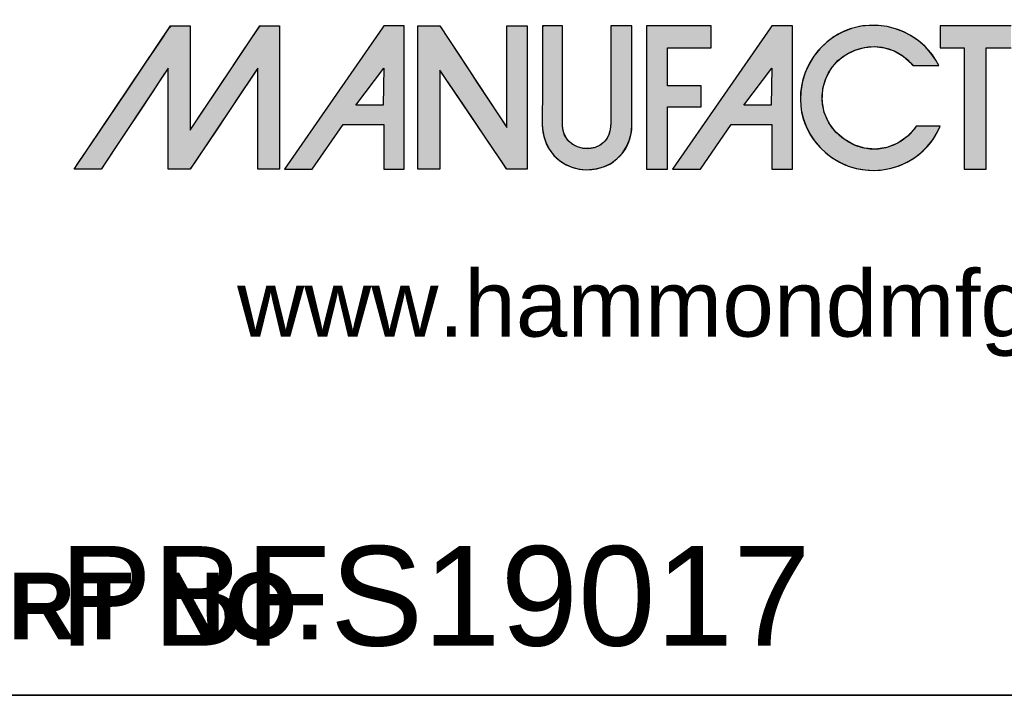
# Model space of a CAD drawing. Header units: inches. Extents: x 0 to 80, y 0 to 59.8.
# Tile 3 of 10: x 67.9 to 75.2, y 0 to 5. Entities that reach past the tile are written whole.
import ezdxf
from ezdxf import colors
from ezdxf.entities.mleader import LeaderData, LeaderLine
from ezdxf.math import Vec2, Vec3

# ---------------------------------------------------------------- set-up
doc = ezdxf.new("R2010")
doc.units = ezdxf.units.IN
doc.header["$MEASUREMENT"] = 0
doc.layers.add('Default', color=7, linetype='Continuous')

# ---------------------------------------------------------------- blocks, each defined once
blk = doc.blocks.new('_DOT')
at = {"color": 0}
blk.add_line((0, 0), (-1, 0), dxfattribs=at)
at = {"color": 0, "const_width": 0.333}
blk.add_lwpolyline([(-0.1665, 0, 1), (0.1665, 0, 1)], format="xyb", close=True, dxfattribs=at)
blk = doc.blocks.new('block_2')
at = {"layer": 'Default', "linetype": 'Continuous'}
for points in [[(-0.8327, 0.0667), (-0.8327, 0.0841), (-0.8327, 0.1076), (-0.8327, 0.1345), (-0.8327, 0.1621), (-0.8327, 0.1875), (-0.8327, 0.2079), (-0.8327, 0.2206), (-0.8328, 0.2234), (-0.8344, 0.2234), (-0.8377, 0.2234), (-0.8421, 0.2234), (-0.8471, 0.2234), (-0.8522, 0.2234), (-0.857, 0.2234), (-0.8609, 0.2234), (-0.8647, 0.2195), (-0.8786, 0.1989), (-0.901, 0.1657), (-0.9282, 0.1254), (-0.9562, 0.0838), (-0.9813, 0.0466), (-0.9996, 0.0194), (-1.0073, 0.008), (-1.0057, 0.0079), (-1.0009, 0.0079), (-0.9941, 0.0079), (-0.9863, 0.0079), (-0.9785, 0.0079), (-0.9719, 0.0079), (-0.9676, 0.0079), (-0.9662, 0.0083), (-0.9595, 0.0184), (-0.9459, 0.0389), (-0.9281, 0.0659), (-0.9086, 0.0953), (-0.8901, 0.1233), (-0.8753, 0.1456), (-0.8668, 0.1584), (-0.8657, 0.1579), (-0.8657, 0.1442), (-0.8657, 0.1213), (-0.8657, 0.0931), (-0.8657, 0.0637), (-0.8657, 0.037), (-0.8657, 0.0172), (-0.8657, 0.0081), (-0.8646, 0.0079), (-0.8609, 0.0079), (-0.8555, 0.0079), (-0.8492, 0.0079), (-0.8429, 0.0079), (-0.8375, 0.0079), (-0.8338, 0.0079), (-0.8326, 0.0081), (-0.8265, 0.0172), (-0.8132, 0.037), (-0.7954, 0.0637), (-0.7758, 0.0931), (-0.7569, 0.1213), (-0.7416, 0.1442), (-0.7324, 0.1579), (-0.731, 0.1584), (-0.731, 0.1456), (-0.731, 0.1233), (-0.731, 0.0953), (-0.731, 0.0659), (-0.731, 0.0389), (-0.731, 0.0184), (-0.731, 0.0083), (-0.7301, 0.0079), (-0.7266, 0.0079), (-0.7214, 0.0079), (-0.7152, 0.0079), (-0.709, 0.0079), (-0.7035, 0.0079), (-0.6998, 0.0079), (-0.6985, 0.008), (-0.6985, 0.0194), (-0.6985, 0.0466), (-0.6985, 0.0838), (-0.6985, 0.1254), (-0.6985, 0.1657), (-0.6985, 0.1989), (-0.6985, 0.2195), (-0.6987, 0.2234), (-0.701, 0.2234), (-0.7052, 0.2234), (-0.7105, 0.2234), (-0.7162, 0.2234), (-0.7215, 0.2234), (-0.7256, 0.2234), (-0.7277, 0.2234), (-0.7302, 0.2199), (-0.7408, 0.204), (-0.7574, 0.1793), (-0.7771, 0.1498), (-0.7973, 0.1196), (-0.8151, 0.093), (-0.8278, 0.0739)], [(-0.4903, 0.2235), (-0.4903, 0.2089), (-0.4903, 0.1943), (-0.4903, 0.1798), (-0.4903, 0.1652), (-0.4903, 0.1506), (-0.4903, 0.1361), (-0.4903, 0.1215), (-0.4903, 0.1069), (-0.4903, 0.0924), (-0.4903, 0.0828), (-0.4903, 0.0721), (-0.4903, 0.0602), (-0.4903, 0.048), (-0.4903, 0.0362), (-0.4903, 0.0256), (-0.4903, 0.0168), (-0.4903, 0.0107), (-0.4903, 0.008), (-0.4895, 0.0079), (-0.4868, 0.0079), (-0.4827, 0.0079), (-0.4777, 0.0079), (-0.4723, 0.0079), (-0.467, 0.0079), (-0.4624, 0.0079), (-0.459, 0.0079), (-0.4573, 0.0079), (-0.4572, 0.0106), (-0.4572, 0.022), (-0.4572, 0.0401), (-0.4572, 0.0625), (-0.4572, 0.0869), (-0.4572, 0.1108), (-0.4572, 0.1319), (-0.4572, 0.1478), (-0.4572, 0.1562), (-0.4558, 0.1548), (-0.4486, 0.1441), (-0.4367, 0.1266), (-0.4218, 0.1044), (-0.4054, 0.0802), (-0.3891, 0.0561), (-0.3746, 0.0346), (-0.3635, 0.0182), (-0.3573, 0.009), (-0.3562, 0.0079), (-0.3542, 0.0079), (-0.3507, 0.0079), (-0.3463, 0.0079), (-0.3414, 0.0079), (-0.3364, 0.0079), (-0.332, 0.0079), (-0.3285, 0.0079), (-0.3265, 0.0079), (-0.3262, 0.0095), (-0.3262, 0.0227), (-0.3262, 0.0466), (-0.3262, 0.0777), (-0.3262, 0.1125), (-0.3262, 0.1476), (-0.3262, 0.1796), (-0.3262, 0.205), (-0.3262, 0.2204), (-0.3263, 0.2235), (-0.328, 0.2235), (-0.3313, 0.2235), (-0.3356, 0.2235), (-0.3404, 0.2235), (-0.3454, 0.2235), (-0.35, 0.2235), (-0.3537, 0.2235), (-0.356, 0.2235), (-0.3566, 0.2231), (-0.3566, 0.2153), (-0.3566, 0.1995), (-0.3566, 0.1782), (-0.3566, 0.1538), (-0.3566, 0.1287), (-0.3566, 0.1054), (-0.3566, 0.0863), (-0.3566, 0.0739), (-0.3567, 0.0705), (-0.3612, 0.0774), (-0.3712, 0.0926), (-0.3849, 0.1135), (-0.4009, 0.1377), (-0.4174, 0.1629), (-0.4329, 0.1865), (-0.4458, 0.206), (-0.4544, 0.2192), (-0.4572, 0.2235), (-0.4585, 0.2235), (-0.4617, 0.2235), (-0.4661, 0.2235), (-0.4713, 0.2235), (-0.4767, 0.2235), (-0.4819, 0.2235), (-0.4862, 0.2235), (-0.4892, 0.2235)], [(-0.2365, 0.0069), (-0.2231, 0.0081), (-0.211, 0.0113), (-0.2002, 0.0165), (-0.1909, 0.0233), (-0.1831, 0.0315), (-0.1769, 0.0407), (-0.1723, 0.0508), (-0.1694, 0.0615), (-0.1683, 0.0725), (-0.1683, 0.0777), (-0.1683, 0.0905), (-0.1683, 0.1097), (-0.1683, 0.1328), (-0.1683, 0.1575), (-0.1683, 0.1812), (-0.1683, 0.2017), (-0.1683, 0.2165), (-0.1683, 0.2233), (-0.169, 0.2235), (-0.1716, 0.2235), (-0.1756, 0.2235), (-0.1805, 0.2235), (-0.1857, 0.2235), (-0.1908, 0.2235), (-0.1953, 0.2235), (-0.1986, 0.2235), (-0.2002, 0.2235), (-0.2003, 0.2135), (-0.2003, 0.1998), (-0.2003, 0.186), (-0.2003, 0.1723), (-0.2003, 0.1586), (-0.2003, 0.1448), (-0.2003, 0.1311), (-0.2003, 0.1174), (-0.2003, 0.1037), (-0.2002, 0.0951), (-0.2001, 0.0892), (-0.2, 0.0831), (-0.2, 0.0771), (-0.2005, 0.071), (-0.2014, 0.0652), (-0.2031, 0.0596), (-0.2056, 0.0544), (-0.2091, 0.0498), (-0.2153, 0.0446), (-0.2237, 0.0406), (-0.2326, 0.0388), (-0.2416, 0.0391), (-0.2503, 0.0415), (-0.2581, 0.0456), (-0.2647, 0.0516), (-0.2696, 0.0591), (-0.2723, 0.068), (-0.2727, 0.0746), (-0.2727, 0.0838), (-0.2727, 0.1004), (-0.2727, 0.122), (-0.2727, 0.1462), (-0.2727, 0.1707), (-0.2727, 0.1929), (-0.2727, 0.2106), (-0.2727, 0.2214), (-0.2728, 0.2235), (-0.2745, 0.2235), (-0.2778, 0.2235), (-0.2821, 0.2235), (-0.287, 0.2235), (-0.292, 0.2235), (-0.2965, 0.2235), (-0.3002, 0.2235), (-0.3026, 0.2235), (-0.3031, 0.2201), (-0.3031, 0.2078), (-0.3031, 0.1955), (-0.3031, 0.1831), (-0.3031, 0.1708), (-0.3031, 0.1585), (-0.3031, 0.1462), (-0.3031, 0.1339), (-0.3031, 0.1215), (-0.3031, 0.1106), (-0.3031, 0.106), (-0.3032, 0.1014), (-0.3033, 0.0968), (-0.3033, 0.0922), (-0.3034, 0.0876), (-0.3034, 0.083), (-0.3033, 0.0784), (-0.3032, 0.0738), (-0.3029, 0.0686), (-0.3011, 0.0573), (-0.2975, 0.0468), (-0.2923, 0.0372), (-0.2856, 0.0286), (-0.2777, 0.0212), (-0.2686, 0.0152), (-0.2586, 0.0107), (-0.2479, 0.0079)], [(-0.1463, 0.2235), (-0.1463, 0.2174), (-0.1463, 0.2011), (-0.1463, 0.1769), (-0.1463, 0.1476), (-0.1463, 0.1157), (-0.1463, 0.0838), (-0.1463, 0.0545), (-0.1463, 0.0304), (-0.1463, 0.014), (-0.1463, 0.0079), (-0.1454, 0.0079), (-0.143, 0.0079), (-0.1395, 0.0079), (-0.1352, 0.0079), (-0.1305, 0.0079), (-0.1259, 0.0079), (-0.1216, 0.0079), (-0.1181, 0.0079), (-0.1157, 0.0079), (-0.1148, 0.0079), (-0.1148, 0.0106), (-0.1148, 0.0177), (-0.1148, 0.0282), (-0.1148, 0.041), (-0.1148, 0.0549), (-0.1148, 0.0688), (-0.1148, 0.0815), (-0.1148, 0.092), (-0.1148, 0.0992), (-0.1148, 0.1018), (-0.1134, 0.1018), (-0.1096, 0.1018), (-0.1039, 0.1018), (-0.0971, 0.1018), (-0.0896, 0.1018), (-0.0822, 0.1018), (-0.0753, 0.1018), (-0.0697, 0.1018), (-0.0659, 0.1018), (-0.0645, 0.1018), (-0.0645, 0.1027), (-0.0645, 0.1051), (-0.0645, 0.1086), (-0.0645, 0.1129), (-0.0645, 0.1175), (-0.0645, 0.1222), (-0.0645, 0.1265), (-0.0645, 0.13), (-0.0645, 0.1324), (-0.0645, 0.1333), (-0.0659, 0.1333), (-0.0697, 0.1333), (-0.0753, 0.1333), (-0.0822, 0.1333), (-0.0896, 0.1333), (-0.0971, 0.1333), (-0.1039, 0.1333), (-0.1096, 0.1333), (-0.1134, 0.1333), (-0.1148, 0.1333), (-0.1148, 0.1349), (-0.1148, 0.1392), (-0.1148, 0.1456), (-0.1148, 0.1534), (-0.1148, 0.1618), (-0.1148, 0.1703), (-0.1148, 0.1781), (-0.1148, 0.1845), (-0.1148, 0.1888), (-0.1148, 0.1904), (-0.113, 0.1904), (-0.108, 0.1904), (-0.1006, 0.1904), (-0.0917, 0.1904), (-0.082, 0.1904), (-0.0723, 0.1904), (-0.0634, 0.1904), (-0.0561, 0.1904), (-0.0511, 0.1904), (-0.0493, 0.1904), (-0.0493, 0.1913), (-0.0493, 0.1939), (-0.0493, 0.1976), (-0.0493, 0.202), (-0.0493, 0.2069), (-0.0493, 0.2118), (-0.0493, 0.2163), (-0.0493, 0.22), (-0.0493, 0.2225), (-0.0493, 0.2234), (-0.0513, 0.2234), (-0.057, 0.2235), (-0.0656, 0.2235), (-0.0763, 0.2235), (-0.0886, 0.2235), (-0.1015, 0.2235), (-0.1145, 0.2235), (-0.1268, 0.2235), (-0.1376, 0.2235)], [(0.2468, 0.0581), (0.2314, 0.0469), (0.215, 0.0402), (0.1981, 0.0379), (0.1813, 0.0394), (0.1653, 0.0445), (0.1507, 0.0528), (0.138, 0.0639), (0.1278, 0.0774), (0.1209, 0.093), (0.1177, 0.1104), (0.1188, 0.1291), (0.1237, 0.1455), (0.1314, 0.1594), (0.1415, 0.1711), (0.1536, 0.1803), (0.1671, 0.187), (0.1816, 0.191), (0.1966, 0.1922), (0.2116, 0.1905), (0.2261, 0.1858), (0.2397, 0.1779), (0.2519, 0.1666), (0.2549, 0.1637), (0.257, 0.1637), (0.2604, 0.1637), (0.2647, 0.1637), (0.2697, 0.1637), (0.2749, 0.1637), (0.2801, 0.1637), (0.2848, 0.1637), (0.2888, 0.1637), (0.2916, 0.1637), (0.2931, 0.1637), (0.2888, 0.1716), (0.2812, 0.1826), (0.2724, 0.1924), (0.2625, 0.201), (0.2517, 0.2084), (0.2402, 0.2144), (0.2279, 0.2191), (0.2153, 0.2223), (0.2022, 0.2241), (0.189, 0.2242), (0.1757, 0.2228), (0.1619, 0.2195), (0.1484, 0.2142), (0.1359, 0.2073), (0.1245, 0.1988), (0.1143, 0.189), (0.1054, 0.178), (0.098, 0.166), (0.0921, 0.1531), (0.0879, 0.1395), (0.0855, 0.1254), (0.085, 0.1109), (0.0863, 0.097), (0.0891, 0.0844), (0.0934, 0.0724), (0.0992, 0.0609), (0.1063, 0.0503), (0.1145, 0.0406), (0.1239, 0.0318), (0.1342, 0.0241), (0.1452, 0.0177), (0.157, 0.0125), (0.1694, 0.0089), (0.1823, 0.0067), (0.1955, 0.006), (0.2085, 0.0069), (0.2213, 0.0093), (0.2336, 0.0131), (0.2453, 0.0183), (0.2564, 0.0249), (0.2666, 0.0327), (0.2758, 0.0417), (0.284, 0.0518), (0.2908, 0.063), (0.2952, 0.0724), (0.294, 0.0724), (0.2915, 0.0724), (0.2879, 0.0724), (0.2836, 0.0724), (0.2788, 0.0724), (0.2739, 0.0724), (0.2693, 0.0724), (0.2651, 0.0724), (0.2618, 0.0724), (0.2597, 0.0724), (0.259, 0.0723), (0.258, 0.0709), (0.257, 0.0695), (0.256, 0.0681), (0.2549, 0.0668), (0.2538, 0.0655), (0.2527, 0.0642), (0.2516, 0.0629), (0.2504, 0.0617), (0.2493, 0.0605), (0.2481, 0.0593)], [(0.2953, 0.1904), (0.2961, 0.1904), (0.2984, 0.1904), (0.3017, 0.1904), (0.3059, 0.1904), (0.3106, 0.1904), (0.3155, 0.1904), (0.3202, 0.1904), (0.3245, 0.1904), (0.328, 0.1904), (0.3304, 0.1904), (0.3314, 0.1904), (0.3314, 0.1871), (0.3314, 0.1764), (0.3314, 0.1598), (0.3314, 0.139), (0.3314, 0.1155), (0.3314, 0.091), (0.3314, 0.067), (0.3314, 0.0451), (0.3314, 0.0269), (0.3314, 0.0141), (0.3314, 0.0082), (0.3319, 0.0079), (0.3337, 0.0079), (0.3366, 0.0079), (0.3403, 0.0079), (0.3445, 0.0079), (0.3489, 0.0079), (0.3533, 0.0079), (0.3573, 0.0079), (0.3607, 0.0079), (0.3632, 0.0079), (0.3644, 0.0079), (0.3645, 0.0098), (0.3645, 0.019), (0.3645, 0.0344), (0.3645, 0.0544), (0.3645, 0.0775), (0.3645, 0.1019), (0.3645, 0.1262), (0.3645, 0.1487), (0.3645, 0.1678), (0.3645, 0.182), (0.3645, 0.1896), (0.3648, 0.1904), (0.3665, 0.1904), (0.3695, 0.1904), (0.3735, 0.1904), (0.3781, 0.1904), (0.3831, 0.1904), (0.3881, 0.1904), (0.3927, 0.1904), (0.3967, 0.1904), (0.3997, 0.1904), (0.4014, 0.1904), (0.4017, 0.1906), (0.4017, 0.1919), (0.4017, 0.1945), (0.4017, 0.198), (0.4017, 0.2021), (0.4017, 0.2064), (0.4017, 0.2109), (0.4017, 0.215), (0.4017, 0.2187), (0.4017, 0.2215), (0.4017, 0.2231), (0.3994, 0.2235), (0.3925, 0.2235), (0.3855, 0.2235), (0.3786, 0.2235), (0.3717, 0.2235), (0.3647, 0.2235), (0.3578, 0.2235), (0.3509, 0.2235), (0.3439, 0.2235), (0.337, 0.2235), (0.3301, 0.2235), (0.3241, 0.2235), (0.3215, 0.2235), (0.3188, 0.2235), (0.3162, 0.2235), (0.3135, 0.2235), (0.3109, 0.2235), (0.3083, 0.2235), (0.3056, 0.2235), (0.303, 0.2235), (0.3004, 0.2235), (0.2977, 0.2235), (0.2954, 0.2235), (0.2953, 0.2226), (0.2953, 0.2206), (0.2953, 0.2177), (0.2952, 0.2141), (0.2952, 0.21), (0.2952, 0.2058), (0.2952, 0.2016), (0.2952, 0.1977), (0.2953, 0.1944), (0.2953, 0.1919)]]:
    blk.add_hatch(color=7, dxfattribs=at).paths.add_polyline_path(points)
h = blk.add_hatch(color=7, dxfattribs=at)
h.paths.add_polyline_path([(-0.5436, 0.2206), (-0.6911, 0.0079), (-0.6492, 0.0079), (-0.6025, 0.0751), (-0.5417, 0.0751), (-0.5417, 0.0079), (-0.5107, 0.0079), (-0.5107, 0.2235), (-0.5417, 0.2235)])
h.paths.add_polyline_path([(-0.5836, 0.1039), (-0.5427, 0.1039), (-0.5417, 0.16)])
h = blk.add_hatch(color=7, dxfattribs=at)
h.paths.add_polyline_path([(0.042, 0.2235), (0.04, 0.2206), (-0.1075, 0.0079), (-0.0655, 0.0079), (-0.0189, 0.0751), (0.042, 0.0751), (0.042, 0.0079), (0.0729, 0.0079), (0.0729, 0.2235)])
h.paths.add_polyline_path([(0.0409, 0.1039), (0.042, 0.16), (0, 0.1039)])
at = {"layer": 'Default', "color": 7, "linetype": 'Continuous'}
for p, q in [((-0.5417, 0.2235), (-0.5436, 0.2206)), ((-0.5107, 0.2235), (-0.5417, 0.2235)), ((-0.5107, 0.0079), (-0.5107, 0.2235)), ((0.042, 0.2235), (0.04, 0.2206)), ((0.0729, 0.2235), (0.042, 0.2235)), ((0.0729, 0.0079), (0.0729, 0.2235)), ((-0.5436, 0.2206), (-0.6911, 0.0079)), ((0.04, 0.2206), (-0.1075, 0.0079)), ((-0.5836, 0.1039), (-0.5417, 0.16)), ((-0.5417, 0.16), (-0.5427, 0.1039)), ((0, 0.1039), (0.042, 0.16)), ((0.042, 0.16), (0.0409, 0.1039)), ((-0.5427, 0.1039), (-0.5836, 0.1039)), ((0.0409, 0.1039), (0, 0.1039)), ((-0.6492, 0.0079), (-0.6025, 0.0751)), ((-0.6025, 0.0751), (-0.5417, 0.0751)), ((-0.5417, 0.0751), (-0.5417, 0.0079)), ((-0.0655, 0.0079), (-0.0189, 0.0751)), ((-0.0189, 0.0751), (0.042, 0.0751)), ((0.042, 0.0751), (0.042, 0.0079)), ((-0.6911, 0.0079), (-0.6492, 0.0079)), ((-0.5417, 0.0079), (-0.5107, 0.0079)), ((-0.1075, 0.0079), (-0.0655, 0.0079)), ((0.042, 0.0079), (0.0729, 0.0079))]:
    blk.add_line(p, q, dxfattribs=at)
for points in [[(-0.8327, 0.0667), (-0.8278, 0.0739), (-0.8151, 0.093), (-0.7973, 0.1196), (-0.7771, 0.1498), (-0.7574, 0.1793), (-0.7408, 0.204), (-0.7302, 0.2199), (-0.7277, 0.2234), (-0.7256, 0.2234), (-0.7215, 0.2234), (-0.7162, 0.2234), (-0.7105, 0.2234), (-0.7052, 0.2234), (-0.701, 0.2234), (-0.6987, 0.2234), (-0.6985, 0.2195), (-0.6985, 0.1989), (-0.6985, 0.1657), (-0.6985, 0.1254), (-0.6985, 0.0838), (-0.6985, 0.0466), (-0.6985, 0.0194), (-0.6985, 0.008), (-0.6998, 0.0079), (-0.7035, 0.0079), (-0.709, 0.0079), (-0.7152, 0.0079), (-0.7214, 0.0079), (-0.7266, 0.0079), (-0.7301, 0.0079), (-0.731, 0.0083), (-0.731, 0.0184), (-0.731, 0.0389), (-0.731, 0.0659), (-0.731, 0.0953), (-0.731, 0.1233), (-0.731, 0.1456), (-0.731, 0.1584), (-0.7324, 0.1579), (-0.7416, 0.1442), (-0.7569, 0.1213), (-0.7758, 0.0931), (-0.7954, 0.0637), (-0.8132, 0.037), (-0.8265, 0.0172), (-0.8326, 0.0081), (-0.8338, 0.0079), (-0.8375, 0.0079), (-0.8429, 0.0079), (-0.8492, 0.0079), (-0.8555, 0.0079), (-0.8609, 0.0079), (-0.8646, 0.0079), (-0.8657, 0.0081), (-0.8657, 0.0172), (-0.8657, 0.037), (-0.8657, 0.0637), (-0.8657, 0.0931), (-0.8657, 0.1213), (-0.8657, 0.1442), (-0.8657, 0.1579), (-0.8668, 0.1584), (-0.8753, 0.1456), (-0.8901, 0.1233), (-0.9086, 0.0953), (-0.9281, 0.0659), (-0.9459, 0.0389), (-0.9595, 0.0184), (-0.9662, 0.0083), (-0.9676, 0.0079), (-0.9719, 0.0079), (-0.9785, 0.0079), (-0.9863, 0.0079), (-0.9941, 0.0079), (-1.0009, 0.0079), (-1.0057, 0.0079), (-1.0073, 0.008), (-0.9996, 0.0194), (-0.9813, 0.0466), (-0.9562, 0.0838), (-0.9282, 0.1254), (-0.901, 0.1657), (-0.8786, 0.1989), (-0.8647, 0.2195), (-0.8609, 0.2234), (-0.857, 0.2234), (-0.8522, 0.2234), (-0.8471, 0.2234), (-0.8421, 0.2234), (-0.8377, 0.2234), (-0.8344, 0.2234), (-0.8328, 0.2234), (-0.8327, 0.2206), (-0.8327, 0.2079), (-0.8327, 0.1875), (-0.8327, 0.1621), (-0.8327, 0.1345), (-0.8327, 0.1076), (-0.8327, 0.0841), (-0.8327, 0.0667)], [(-0.4903, 0.2235), (-0.4892, 0.2235), (-0.4862, 0.2235), (-0.4819, 0.2235), (-0.4767, 0.2235), (-0.4713, 0.2235), (-0.4661, 0.2235), (-0.4617, 0.2235), (-0.4585, 0.2235), (-0.4572, 0.2235), (-0.4544, 0.2192), (-0.4458, 0.206), (-0.4329, 0.1865), (-0.4174, 0.1629), (-0.4009, 0.1377), (-0.3849, 0.1135), (-0.3712, 0.0926), (-0.3612, 0.0774), (-0.3567, 0.0705), (-0.3566, 0.0739), (-0.3566, 0.0863), (-0.3566, 0.1054), (-0.3566, 0.1287), (-0.3566, 0.1538), (-0.3566, 0.1782), (-0.3566, 0.1995), (-0.3566, 0.2153), (-0.3566, 0.2231), (-0.356, 0.2235), (-0.3537, 0.2235), (-0.35, 0.2235), (-0.3454, 0.2235), (-0.3404, 0.2235), (-0.3356, 0.2235), (-0.3313, 0.2235), (-0.328, 0.2235), (-0.3263, 0.2235), (-0.3262, 0.2204), (-0.3262, 0.205), (-0.3262, 0.1796), (-0.3262, 0.1476), (-0.3262, 0.1125), (-0.3262, 0.0777), (-0.3262, 0.0466), (-0.3262, 0.0227), (-0.3262, 0.0095), (-0.3265, 0.0079), (-0.3285, 0.0079), (-0.332, 0.0079), (-0.3364, 0.0079), (-0.3414, 0.0079), (-0.3463, 0.0079), (-0.3507, 0.0079), (-0.3542, 0.0079), (-0.3562, 0.0079), (-0.3573, 0.009), (-0.3635, 0.0182), (-0.3746, 0.0346), (-0.3891, 0.0561), (-0.4054, 0.0802), (-0.4218, 0.1044), (-0.4367, 0.1266), (-0.4486, 0.1441), (-0.4558, 0.1548), (-0.4572, 0.1562), (-0.4572, 0.1478), (-0.4572, 0.1319), (-0.4572, 0.1108), (-0.4572, 0.0869), (-0.4572, 0.0625), (-0.4572, 0.0401), (-0.4572, 0.022), (-0.4572, 0.0106), (-0.4573, 0.0079), (-0.459, 0.0079), (-0.4624, 0.0079), (-0.467, 0.0079), (-0.4723, 0.0079), (-0.4777, 0.0079), (-0.4827, 0.0079), (-0.4868, 0.0079), (-0.4895, 0.0079), (-0.4903, 0.008), (-0.4903, 0.0107), (-0.4903, 0.0168), (-0.4903, 0.0256), (-0.4903, 0.0362), (-0.4903, 0.048), (-0.4903, 0.0602), (-0.4903, 0.0721), (-0.4903, 0.0828), (-0.4903, 0.0924), (-0.4903, 0.1069), (-0.4903, 0.1215), (-0.4903, 0.1361), (-0.4903, 0.1506), (-0.4903, 0.1652), (-0.4903, 0.1798), (-0.4903, 0.1943), (-0.4903, 0.2089), (-0.4903, 0.2235)], [(-0.2365, 0.0069), (-0.2231, 0.0081), (-0.211, 0.0113), (-0.2002, 0.0165), (-0.1909, 0.0233), (-0.1831, 0.0315), (-0.1769, 0.0407), (-0.1723, 0.0508), (-0.1694, 0.0615), (-0.1683, 0.0725), (-0.1683, 0.0777), (-0.1683, 0.0905), (-0.1683, 0.1097), (-0.1683, 0.1328), (-0.1683, 0.1575), (-0.1683, 0.1812), (-0.1683, 0.2017), (-0.1683, 0.2165), (-0.1683, 0.2233), (-0.169, 0.2235), (-0.1716, 0.2235), (-0.1756, 0.2235), (-0.1805, 0.2235), (-0.1857, 0.2235), (-0.1908, 0.2235), (-0.1953, 0.2235), (-0.1986, 0.2235), (-0.2002, 0.2235), (-0.2003, 0.2135), (-0.2003, 0.1998), (-0.2003, 0.186), (-0.2003, 0.1723), (-0.2003, 0.1586), (-0.2003, 0.1448), (-0.2003, 0.1311), (-0.2003, 0.1174), (-0.2003, 0.1037), (-0.2002, 0.0951), (-0.2001, 0.0892), (-0.2, 0.0831), (-0.2, 0.0771), (-0.2005, 0.071), (-0.2014, 0.0652), (-0.2031, 0.0596), (-0.2056, 0.0544), (-0.2091, 0.0498), (-0.2153, 0.0446), (-0.2237, 0.0406), (-0.2326, 0.0388), (-0.2416, 0.0391), (-0.2503, 0.0415), (-0.2581, 0.0456), (-0.2647, 0.0516), (-0.2696, 0.0591), (-0.2723, 0.068), (-0.2727, 0.0746), (-0.2727, 0.0838), (-0.2727, 0.1004), (-0.2727, 0.122), (-0.2727, 0.1462), (-0.2727, 0.1707), (-0.2727, 0.1929), (-0.2727, 0.2106), (-0.2727, 0.2214), (-0.2728, 0.2235), (-0.2745, 0.2235), (-0.2778, 0.2235), (-0.2821, 0.2235), (-0.287, 0.2235), (-0.292, 0.2235), (-0.2965, 0.2235), (-0.3002, 0.2235), (-0.3026, 0.2235), (-0.3031, 0.2201), (-0.3031, 0.2078), (-0.3031, 0.1955), (-0.3031, 0.1831), (-0.3031, 0.1708), (-0.3031, 0.1585), (-0.3031, 0.1462), (-0.3031, 0.1339), (-0.3031, 0.1215), (-0.3031, 0.1106), (-0.3031, 0.106), (-0.3032, 0.1014), (-0.3033, 0.0968), (-0.3033, 0.0922), (-0.3034, 0.0876), (-0.3034, 0.083), (-0.3033, 0.0784), (-0.3032, 0.0738), (-0.3029, 0.0686), (-0.3011, 0.0573), (-0.2975, 0.0468), (-0.2923, 0.0372), (-0.2856, 0.0286), (-0.2777, 0.0212), (-0.2686, 0.0152), (-0.2586, 0.0107), (-0.2479, 0.0079), (-0.2365, 0.0069)], [(-0.1463, 0.2235), (-0.1463, 0.2174), (-0.1463, 0.2011), (-0.1463, 0.1769), (-0.1463, 0.1476), (-0.1463, 0.1157), (-0.1463, 0.0838), (-0.1463, 0.0545), (-0.1463, 0.0304), (-0.1463, 0.014), (-0.1463, 0.0079), (-0.1454, 0.0079), (-0.143, 0.0079), (-0.1395, 0.0079), (-0.1352, 0.0079), (-0.1305, 0.0079), (-0.1259, 0.0079), (-0.1216, 0.0079), (-0.1181, 0.0079), (-0.1157, 0.0079), (-0.1148, 0.0079), (-0.1148, 0.0106), (-0.1148, 0.0177), (-0.1148, 0.0282), (-0.1148, 0.041), (-0.1148, 0.0549), (-0.1148, 0.0688), (-0.1148, 0.0815), (-0.1148, 0.092), (-0.1148, 0.0992), (-0.1148, 0.1018), (-0.1134, 0.1018), (-0.1096, 0.1018), (-0.1039, 0.1018), (-0.0971, 0.1018), (-0.0896, 0.1018), (-0.0822, 0.1018), (-0.0753, 0.1018), (-0.0697, 0.1018), (-0.0659, 0.1018), (-0.0645, 0.1018), (-0.0645, 0.1027), (-0.0645, 0.1051), (-0.0645, 0.1086), (-0.0645, 0.1129), (-0.0645, 0.1175), (-0.0645, 0.1222), (-0.0645, 0.1265), (-0.0645, 0.13), (-0.0645, 0.1324), (-0.0645, 0.1333), (-0.0659, 0.1333), (-0.0697, 0.1333), (-0.0753, 0.1333), (-0.0822, 0.1333), (-0.0896, 0.1333), (-0.0971, 0.1333), (-0.1039, 0.1333), (-0.1096, 0.1333), (-0.1134, 0.1333), (-0.1148, 0.1333), (-0.1148, 0.1349), (-0.1148, 0.1392), (-0.1148, 0.1456), (-0.1148, 0.1534), (-0.1148, 0.1618), (-0.1148, 0.1703), (-0.1148, 0.1781), (-0.1148, 0.1845), (-0.1148, 0.1888), (-0.1148, 0.1904), (-0.113, 0.1904), (-0.108, 0.1904), (-0.1006, 0.1904), (-0.0917, 0.1904), (-0.082, 0.1904), (-0.0723, 0.1904), (-0.0634, 0.1904), (-0.0561, 0.1904), (-0.0511, 0.1904), (-0.0493, 0.1904), (-0.0493, 0.1913), (-0.0493, 0.1939), (-0.0493, 0.1976), (-0.0493, 0.202), (-0.0493, 0.2069), (-0.0493, 0.2118), (-0.0493, 0.2163), (-0.0493, 0.22), (-0.0493, 0.2225), (-0.0493, 0.2234), (-0.0513, 0.2234), (-0.057, 0.2235), (-0.0656, 0.2235), (-0.0763, 0.2235), (-0.0886, 0.2235), (-0.1015, 0.2235), (-0.1145, 0.2235), (-0.1268, 0.2235), (-0.1376, 0.2235), (-0.1463, 0.2235)], [(0.2468, 0.0581), (0.2314, 0.0469), (0.215, 0.0402), (0.1981, 0.0379), (0.1813, 0.0394), (0.1653, 0.0445), (0.1507, 0.0528), (0.138, 0.0639), (0.1278, 0.0774), (0.1209, 0.093), (0.1177, 0.1104), (0.1188, 0.1291), (0.1237, 0.1455), (0.1314, 0.1594), (0.1415, 0.1711), (0.1536, 0.1803), (0.1671, 0.187), (0.1816, 0.191), (0.1966, 0.1922), (0.2116, 0.1905), (0.2261, 0.1858), (0.2397, 0.1779), (0.2519, 0.1666), (0.2549, 0.1637), (0.257, 0.1637), (0.2604, 0.1637), (0.2647, 0.1637), (0.2697, 0.1637), (0.2749, 0.1637), (0.2801, 0.1637), (0.2848, 0.1637), (0.2888, 0.1637), (0.2916, 0.1637), (0.2931, 0.1637), (0.2888, 0.1716), (0.2812, 0.1826), (0.2724, 0.1924), (0.2625, 0.201), (0.2517, 0.2084), (0.2402, 0.2144), (0.2279, 0.2191), (0.2153, 0.2223), (0.2022, 0.2241), (0.189, 0.2242), (0.1757, 0.2228), (0.1619, 0.2195), (0.1484, 0.2142), (0.1359, 0.2073), (0.1245, 0.1988), (0.1143, 0.189), (0.1054, 0.178), (0.098, 0.166), (0.0921, 0.1531), (0.0879, 0.1395), (0.0855, 0.1254), (0.085, 0.1109), (0.0863, 0.097), (0.0891, 0.0844), (0.0934, 0.0724), (0.0992, 0.0609), (0.1063, 0.0503), (0.1145, 0.0406), (0.1239, 0.0318), (0.1342, 0.0241), (0.1452, 0.0177), (0.157, 0.0125), (0.1694, 0.0089), (0.1823, 0.0067), (0.1955, 0.006), (0.2085, 0.0069), (0.2213, 0.0093), (0.2336, 0.0131), (0.2453, 0.0183), (0.2564, 0.0249), (0.2666, 0.0327), (0.2758, 0.0417), (0.284, 0.0518), (0.2908, 0.063), (0.2952, 0.0724), (0.294, 0.0724), (0.2915, 0.0724), (0.2879, 0.0724), (0.2836, 0.0724), (0.2788, 0.0724), (0.2739, 0.0724), (0.2693, 0.0724), (0.2651, 0.0724), (0.2618, 0.0724), (0.2597, 0.0724), (0.259, 0.0723), (0.258, 0.0709), (0.257, 0.0695), (0.256, 0.0681), (0.2549, 0.0668), (0.2538, 0.0655), (0.2527, 0.0642), (0.2516, 0.0629), (0.2504, 0.0617), (0.2493, 0.0605), (0.2481, 0.0593), (0.2468, 0.0581)]]:
    blk.add_lwpolyline(points, close=True, dxfattribs=at)
at = {"layer": 'Default', "color": 7, "linetype": 'Continuous', "const_width": 0.00035}
for points in [[(0.042, 0.2235), (0.04, 0.2206), (-0.1075, 0.0079), (-0.0655, 0.0079), (-0.0189, 0.0751), (0.042, 0.0751), (0.042, 0.0079), (0.0729, 0.0079), (0.0729, 0.2235), (0.042, 0.2235)], [(0.0409, 0.1039), (0, 0.1039), (0.042, 0.16), (0.0409, 0.1039)]]:
    blk.add_lwpolyline(points, close=True, dxfattribs=at)
at = {"layer": 'Default', "color": 7, "linetype": 'Continuous'}
blk.add_lwpolyline([(0.3925, 0.2235), (0.3855, 0.2235), (0.3786, 0.2235), (0.3717, 0.2235), (0.3647, 0.2235), (0.3578, 0.2235), (0.3509, 0.2235), (0.3439, 0.2235), (0.337, 0.2235), (0.3301, 0.2235), (0.3241, 0.2235), (0.3215, 0.2235), (0.3188, 0.2235), (0.3162, 0.2235), (0.3135, 0.2235), (0.3109, 0.2235), (0.3083, 0.2235), (0.3056, 0.2235), (0.303, 0.2235), (0.3004, 0.2235), (0.2977, 0.2235), (0.2954, 0.2235), (0.2953, 0.2226), (0.2953, 0.2206), (0.2953, 0.2177), (0.2952, 0.2141), (0.2952, 0.21), (0.2952, 0.2058), (0.2952, 0.2016), (0.2952, 0.1977), (0.2953, 0.1944), (0.2953, 0.1919), (0.2953, 0.1904), (0.2953, 0.1904), (0.2961, 0.1904), (0.2984, 0.1904), (0.3017, 0.1904), (0.3059, 0.1904), (0.3106, 0.1904), (0.3155, 0.1904), (0.3202, 0.1904), (0.3245, 0.1904), (0.328, 0.1904), (0.3304, 0.1904), (0.3314, 0.1904), (0.3314, 0.1871), (0.3314, 0.1764), (0.3314, 0.1598), (0.3314, 0.139), (0.3314, 0.1155), (0.3314, 0.091), (0.3314, 0.067), (0.3314, 0.0451), (0.3314, 0.0269), (0.3314, 0.0141), (0.3314, 0.0082), (0.3319, 0.0079), (0.3337, 0.0079), (0.3366, 0.0079), (0.3403, 0.0079), (0.3445, 0.0079), (0.3489, 0.0079), (0.3533, 0.0079), (0.3573, 0.0079), (0.3607, 0.0079), (0.3632, 0.0079), (0.3644, 0.0079), (0.3645, 0.0098), (0.3645, 0.019), (0.3645, 0.0344), (0.3645, 0.0544), (0.3645, 0.0775), (0.3645, 0.1019), (0.3645, 0.1262), (0.3645, 0.1487), (0.3645, 0.1678), (0.3645, 0.182), (0.3645, 0.1896), (0.3648, 0.1904), (0.3665, 0.1904), (0.3695, 0.1904), (0.3735, 0.1904), (0.3781, 0.1904), (0.3831, 0.1904), (0.3881, 0.1904), (0.3927, 0.1904)], dxfattribs=at)
for points in [[(-1.0073, 0.0079), (-1.0073, 0.0079), (-0.8621, 0.2234), (-0.8621, 0.2234)], [(-0.8621, 0.2234), (-0.855, 0.2234), (-0.8327, 0.2234), (-0.8327, 0.2234)], [(-0.8327, 0.0667), (-0.8327, 0.0667), (-0.7278, 0.2234), (-0.7278, 0.2234)], [(-0.8327, 0.2234), (-0.8327, 0.2234), (-0.8327, 0.1009), (-0.8327, 0.0667)], [(-0.7278, 0.2234), (-0.7278, 0.2234), (-0.6985, 0.2234), (-0.6985, 0.2234)], [(-0.6985, 0.2234), (-0.6985, 0.2234), (-0.6985, 0.0079), (-0.6985, 0.0079)], [(-0.4903, 0.2235), (-0.4903, 0.2235), (-0.4572, 0.2235), (-0.4572, 0.2235)], [(-0.4572, 0.2235), (-0.4572, 0.2235), (-0.3566, 0.0704), (-0.3566, 0.0704)], [(-0.3566, 0.0704), (-0.3566, 0.0704), (-0.3566, 0.2235), (-0.3566, 0.2235)], [(-0.3566, 0.2235), (-0.3566, 0.2235), (-0.3262, 0.2235), (-0.3262, 0.2235)], [(-0.3262, 0.2235), (-0.3262, 0.2235), (-0.3262, 0.0079), (-0.3262, 0.0079)], [(-0.2727, 0.2235), (-0.2727, 0.2235), (-0.3031, 0.2235), (-0.3031, 0.2235)], [(-0.2727, 0.0735), (-0.2727, 0.0735), (-0.2727, 0.2235), (-0.2727, 0.2235)], [(-0.1683, 0.2235), (-0.1683, 0.2235), (-0.2003, 0.2235), (-0.2003, 0.2235)], [(-0.1683, 0.0735), (-0.1683, 0.0735), (-0.1683, 0.2235), (-0.1683, 0.2235)], [(-0.1463, 0.2235), (-0.1463, 0.2235), (-0.1463, 0.0079), (-0.1463, 0.0079)], [(-0.0493, 0.2234), (-0.0493, 0.2234), (-0.1217, 0.2235), (-0.1463, 0.2235)], [(-0.0493, 0.1904), (-0.0493, 0.1904), (-0.0493, 0.2234), (-0.0493, 0.2234)], [(-0.1148, 0.1333), (-0.1148, 0.1333), (-0.1148, 0.1904), (-0.1148, 0.1904)], [(-0.1148, 0.1904), (-0.1148, 0.1904), (-0.0493, 0.1904), (-0.0493, 0.1904)], [(0.2953, 0.1904), (0.2953, 0.1904), (0.3314, 0.1904), (0.3314, 0.1904)], [(0.3314, 0.1904), (0.3314, 0.1904), (0.3314, 0.0079), (0.3314, 0.0079)], [(0.3645, 0.0079), (0.3645, 0.0079), (0.3645, 0.1904), (0.3645, 0.1904)], [(0.3645, 0.1904), (0.3645, 0.1904), (0.4017, 0.1904), (0.4017, 0.1904)], [(0.2543, 0.1637), (0.2543, 0.1637), (0.2932, 0.1637), (0.2932, 0.1637)], [(-0.8657, 0.16), (-0.8657, 0.16), (-0.9664, 0.0079), (-0.9664, 0.0079)], [(-0.8657, 0.0079), (-0.8657, 0.0079), (-0.8657, 0.16), (-0.8657, 0.16)], [(-0.731, 0.16), (-0.731, 0.16), (-0.8327, 0.0079), (-0.8327, 0.0079)], [(-0.731, 0.0079), (-0.731, 0.0079), (-0.731, 0.16), (-0.731, 0.16)], [(-0.3566, 0.0079), (-0.3566, 0.0079), (-0.4572, 0.1569), (-0.4572, 0.1569)], [(-0.4572, 0.1569), (-0.4572, 0.1569), (-0.4572, 0.0079), (-0.4572, 0.0079)], [(-0.0645, 0.1333), (-0.0645, 0.1333), (-0.1148, 0.1333), (-0.1148, 0.1333)], [(-0.0645, 0.1018), (-0.0645, 0.1018), (-0.0645, 0.1333), (-0.0645, 0.1333)], [(-0.1148, 0.0079), (-0.1148, 0.0079), (-0.1148, 0.1018), (-0.1148, 0.1018)], [(-0.1148, 0.1018), (-0.1148, 0.1018), (-0.0645, 0.1018), (-0.0645, 0.1018)], [(-0.2365, 0.0069), (-0.194, 0.0069), (-0.1683, 0.0399), (-0.1683, 0.0735)], [(0.2591, 0.0724), (0.2555, 0.0672), (0.2514, 0.0624), (0.2468, 0.0581)], [(0.2953, 0.0724), (0.2953, 0.0724), (0.2591, 0.0724), (0.2591, 0.0724)], [(-0.9664, 0.0079), (-0.9664, 0.0079), (-1.0073, 0.0079), (-1.0073, 0.0079)], [(-0.8327, 0.0079), (-0.8327, 0.0079), (-0.8657, 0.0079), (-0.8657, 0.0079)], [(-0.6985, 0.0079), (-0.6985, 0.0079), (-0.731, 0.0079), (-0.731, 0.0079)], [(-0.4572, 0.0079), (-0.4572, 0.0079), (-0.4903, 0.0079), (-0.4903, 0.0079)], [(-0.3262, 0.0079), (-0.3262, 0.0079), (-0.3566, 0.0079), (-0.3566, 0.0079)], [(-0.1463, 0.0079), (-0.1463, 0.0079), (-0.1148, 0.0079), (-0.1148, 0.0079)], [(0.3314, 0.0079), (0.3314, 0.0079), (0.3645, 0.0079), (0.3645, 0.0079)]]:
    blk.add_open_spline(points, degree=3, dxfattribs=at)
for points, knots in [([(-0.4903, 0.0079), (-0.4903, 0.0079), (-0.4903, 0.0669), (-0.4903, 0.091), (-0.4903, 0.1352), (-0.4903, 0.1793), (-0.4903, 0.2235)], [0, 0, 0, 0, 0.5, 0.5, 0.5, 1, 1, 1, 1]), ([(-0.3031, 0.2235), (-0.3031, 0.1861), (-0.3031, 0.1488), (-0.3031, 0.1115), (-0.3031, 0.0976), (-0.3038, 0.0835), (-0.303, 0.0696), (-0.3009, 0.0344), (-0.2717, 0.0069), (-0.2365, 0.0069)], [0, 0, 0, 0, 0.333333, 0.333333, 0.333333, 0.666667, 0.666667, 0.666667, 1, 1, 1, 1]), ([(-0.2003, 0.2235), (-0.2003, 0.1819), (-0.2003, 0.1403), (-0.2003, 0.0987), (-0.2003, 0.0818), (-0.197, 0.0603), (-0.2111, 0.0478), (-0.2335, 0.028), (-0.2727, 0.0421), (-0.2727, 0.0735)], [0, 0, 0, 0, 0.333333, 0.333333, 0.333333, 0.666667, 0.666667, 0.666667, 1, 1, 1, 1]), ([(0.2932, 0.1637), (0.2708, 0.2089), (0.2188, 0.2328), (0.1698, 0.2216), (0.1162, 0.2094), (0.0797, 0.1572), (0.0856, 0.1028), (0.09, 0.0545), (0.1303, 0.0142), (0.1778, 0.0072), (0.2269, -0.0003), (0.2763, 0.0261), (0.2953, 0.0724)], [0, 0, 0, 0, 0.25, 0.25, 0.25, 0.5, 0.5, 0.5, 0.75, 0.75, 0.75, 1, 1, 1, 1]), ([(0.4017, 0.2235), (0.376, 0.2235), (0.3504, 0.2235), (0.3247, 0.2235), (0.3149, 0.2235), (0.3051, 0.2235), (0.2954, 0.2235), (0.2951, 0.2235), (0.2953, 0.1936), (0.2953, 0.1904)], [0, 0, 0, 0, 0.333333, 0.333333, 0.333333, 0.666667, 0.666667, 0.666667, 1, 1, 1, 1]), ([(0.2468, 0.0581), (0.1926, 0.0074), (0.104, 0.0594), (0.1193, 0.1313), (0.1325, 0.1939), (0.2141, 0.2144), (0.2543, 0.1637)], [0, 0, 0, 0, 0.5, 0.5, 0.5, 1, 1, 1, 1])]:
    blk.add_open_spline(points, degree=3, knots=knots, dxfattribs=at)
blk = doc.blocks.new('Block1')
at = {"layer": 'Default', "color": 7}
blk.add_blockref('block_2', (2.0929, 0.6996), dxfattribs=at)
blk = doc.blocks.new('Block13')
at = {"layer": 'Default', "color": 7, "linetype": 'Continuous'}
blk.add_line((3.5155, 0), (0, 0), dxfattribs=at)
at = {"layer": 'Default', "color": 7}
blk.add_blockref('Block1', (0.0371, 0.0841), dxfattribs=at)
at = {"layer": 'Default', "char_height": 0.1, "attachment_point": 1}
for s, insert, width in [('{\\fArial|b0||i0||c0|p34;\\C7;\\W1.;www.hammondmfg.com}', (1.3679, 0.6396), 1.572281), ('{\\fArial|b1||i0||c0|p34;\\C7;\\W1.;PART NO. \\P}', (0.8294, 0.1844), 0.655523)]:
    blk.add_mtext(s, dxfattribs=dict(at, insert=insert, width=width))
blk = doc.blocks.new('Block11')
at = {"layer": 'Default', "color": 7}
blk.add_blockref('Block13', (0, 0), dxfattribs=at)
blk = doc.blocks.new('Block10')
at = {"layer": 'Default', "color": 7}
blk.add_blockref('Block11', (0, 0), dxfattribs=at)
blk = doc.blocks.new('Block2')
at = {"layer": 'Default', "color": 7, "linetype": 'Continuous'}
blk.add_line((-52.744, 0), (-0.012, 0), dxfattribs=at)
at = {"layer": 'Default', "color": 7, "xscale": 15, "yscale": 15, "zscale": 15}
blk.add_blockref('Block10', (-52.744, 0), dxfattribs=at)
at = {"layer": 'Default', "color": 7, "linetype": 'Continuous'}
ml = blk.add_multileader_mtext('Standard', dxfattribs=at)
ml.set_content('\\pxsm0.9;{\\fArial|c0|p34;\\W1.;PBFS19017\\P}', color=7)
ml.set_leader_properties(linetype='ByLayer')
ml.set_arrow_properties(name='DOT')
ml.build(insert=Vec2(0, 0))
ml.multileader.update_dxf_attribs({"leader_type": 0, "dogleg_length": 0, "arrow_head_size": 2.25})
ctx = ml.context
ctx.base_point, ctx.char_height, ctx.arrow_head_size, ctx.landing_gap_size = Vec3(-27.855, 3.369), 2.25, 2.25, 0.787
notes = []
notes.append((ctx, [(0, (0, 0, 0), (0, 0), (1, 0), 1, [])]))
ctx.mtext.insert, ctx.mtext.alignment = Vec3(-27.765, 3.369), 2
for ctx, leaders in notes:
    for number, flags, end, landing, length, lines in leaders:
        leader = LeaderData()
        leader.index, (leader.has_last_leader_line, leader.has_dogleg_vector, leader.attachment_direction) = number, flags
        leader.last_leader_point, leader.dogleg_vector, leader.dogleg_length = Vec3(end), Vec3(landing), length
        for number, points, colour, breaks in lines:
            line = LeaderLine()
            line.index, line.vertices, line.color, line.breaks = number, Vec3.list(points), colors.encode_raw_color(colour), breaks
            leader.lines.append(line)
        ctx.leaders.append(leader)
blk = doc.blocks.new('Block222')
at = {"layer": 'Default', "color": 7}
blk.add_blockref('Block2', (106.578, -49.503), dxfattribs=at)

msp = doc.modelspace()

# ---------------------------------------------------------------- linework, layer by layer
at = {"layer": 'Default', "color": 7, "linetype": 'Continuous'}
msp.add_line((0, 0), (79.9999, 0), dxfattribs=at)

# ---------------------------------------------------------------- block references
at = {"layer": 'Default', "color": 7, "xscale": 0.325, "yscale": 0.325, "zscale": 0.325}
msp.add_blockref('Block222', (45.3678, 16.0888), dxfattribs=at)

doc.saveas('drawing.dxf')
